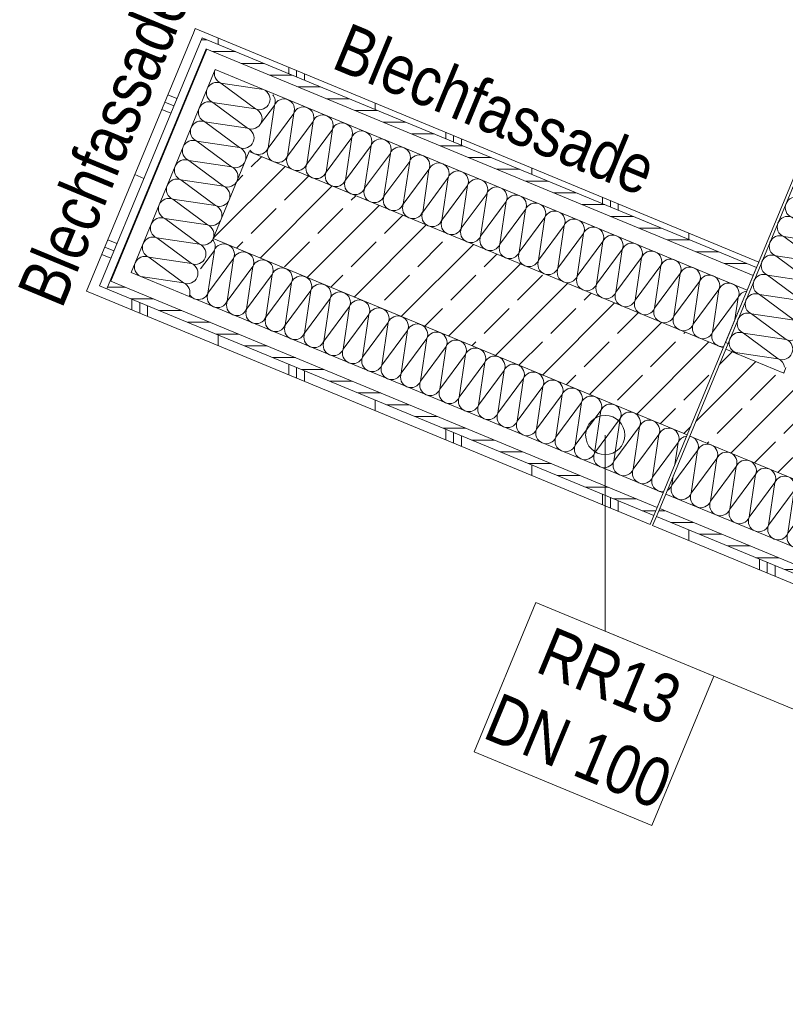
# Model space of a CAD drawing. Header units: metres. Extents: x -80 to 1923, y -189 to 69.
# Tile 42 of 256: x 922.26 to 924.22, y -6.93 to -4.42. Entities that reach past the tile are written whole.
import ezdxf

# ---------------------------------------------------------------- set-up
doc = ezdxf.new("R2010")
doc.units = ezdxf.units.M
doc.header["$MEASUREMENT"] = 0
for name, color, linetype in [('10 Fassade', 7, 'Continuous'), ('70 Entwässerung_Regenwasser', 7, 'Continuous'), ('Neubau_10 Wand außen', 7, 'Continuous')]:
    doc.layers.add(name, color=color, linetype=linetype)
doc.styles.add('ERSTELLTER_STIL_2', font='ARIALN.TTF')
pattern_1 = [(90, (929.79, 0), (-0.4, 0), []), (90, (929.77, 0), (-0.4, 0), []), (90, (929.75, 0), (-0.4, 0), []), (90, (929.97, 1), (-0.2, 0), [])]
pattern_2 = [(0, (929.770002, 0), (0, 0.03), [])]
pattern_3 = [(45, (929.77, 0), (-0.0848528, 0.0848528), []), (45, (929.72758, 0.04243), (-0.0848528, 0.0848528), [0.09, -0.03])]

# ---------------------------------------------------------------- blocks, each defined once
blk = doc.blocks.new('*X254', base_point=(929.77, 0))
at = {"layer": 'Neubau_10 Wand außen', "color": 8, "linetype": 'Continuous', "lineweight": 9}
for p, q in [((923.9269, -5.6052), (923.9923, -5.5169)), ((923.9761, -5.6256), (923.9923, -5.5169)), ((923.9761, -5.6256), (924.0416, -5.5373)), ((924.0254, -5.646), (924.0416, -5.5373)), ((924.0254, -5.646), (924.0909, -5.5577)), ((924.0747, -5.6665), (924.0909, -5.5577)), ((923.9269, -5.6052), (923.9304, -5.5811)), ((924.0747, -5.6665), (924.1401, -5.5781)), ((924.124, -5.6869), (924.1401, -5.5781)), ((924.124, -5.6869), (924.1894, -5.5985)), ((924.1732, -5.7073), (924.1894, -5.5985)), ((924.1732, -5.7073), (924.2387, -5.6189)), ((924.2225, -5.7277), (924.2387, -5.6189)), ((924.2225, -5.7277), (924.288, -5.6393)), ((924.2718, -5.7481), (924.288, -5.6393)), ((924.2718, -5.7481), (924.3372, -5.6598)), ((924.321, -5.7685), (924.3372, -5.6598)), ((924.321, -5.7685), (924.3865, -5.6802)), ((924.3703, -5.7889), (924.3865, -5.6802)), ((924.3703, -5.7889), (924.4358, -5.7006)), ((924.4196, -5.8093), (924.4358, -5.7006)), ((924.4196, -5.8093), (924.4851, -5.721)), ((924.4689, -5.8297), (924.4851, -5.721)), ((924.4689, -5.8297), (924.5343, -5.7414)), ((924.5181, -5.8501), (924.5343, -5.7414)), ((924.5181, -5.8501), (924.5836, -5.7618)), ((924.5674, -5.8706), (924.5836, -5.7618)), ((924.5674, -5.8706), (924.6329, -5.7822)), ((924.6167, -5.891), (924.6329, -5.7822)), ((924.6167, -5.891), (924.6821, -5.8026)), ((924.666, -5.9114), (924.6821, -5.8026)), ((924.666, -5.9114), (924.7314, -5.823)), ((924.7152, -5.9318), (924.7314, -5.823)), ((924.7152, -5.9318), (924.7807, -5.8434)), ((924.7645, -5.9522), (924.7807, -5.8434)), ((924.7645, -5.9522), (924.83, -5.8639)), ((924.8138, -5.9726), (924.83, -5.8639)), ((924.8138, -5.9726), (924.8792, -5.8843)), ((924.8631, -5.993), (924.8792, -5.8843)), ((924.8631, -5.993), (924.9285, -5.9047)), ((924.9123, -6.0134), (924.9285, -5.9047)), ((924.9123, -6.0134), (924.9778, -5.9251)), ((924.9616, -6.0338), (924.9778, -5.9251)), ((924.9616, -6.0338), (925.0207, -5.954))]:
    blk.add_line(p, q, dxfattribs=at)
for centre, start, end in [((923.9677, -5.5067), 67.5, 80.2965), ((923.9677, -5.5067), 337.5, 67.5), ((924.017, -5.5271), 67.5, 157.5), ((924.017, -5.5271), 337.5, 67.5), ((924.0662, -5.5475), 67.5, 157.5), ((924.0662, -5.5475), 337.5, 67.5), ((924.1155, -5.5679), 67.5, 157.5), ((924.1155, -5.5679), 337.5, 67.5), ((924.1648, -5.5883), 67.5, 157.5), ((924.1648, -5.5883), 337.5, 67.5), ((924.214, -5.6087), 67.5, 157.5), ((924.214, -5.6087), 337.5, 67.5), ((923.9022, -5.595), 298.6246, 337.5), ((923.9515, -5.6154), 157.5, 247.5), ((924.2633, -5.6291), 67.5, 157.5), ((924.2633, -5.6291), 337.5, 67.5), ((923.9515, -5.6154), 247.5, 337.5), ((924.0008, -5.6358), 157.5, 247.5), ((924.3126, -5.6495), 67.5, 157.5), ((924.3126, -5.6495), 337.5, 67.5), ((924.3619, -5.67), 67.5, 157.5), ((924.3619, -5.67), 337.5, 67.5), ((924.0008, -5.6358), 247.5, 337.5), ((924.05, -5.6563), 157.5, 247.5), ((924.05, -5.6563), 247.5, 337.5), ((924.0993, -5.6767), 157.5, 247.5), ((924.4111, -5.6904), 67.5, 157.5), ((924.4111, -5.6904), 337.5, 67.5), ((924.0993, -5.6767), 247.5, 337.5), ((924.1486, -5.6971), 157.5, 247.5), ((924.4604, -5.7108), 67.5, 157.5), ((924.4604, -5.7108), 337.5, 67.5), ((924.1486, -5.6971), 247.5, 337.5), ((924.1979, -5.7175), 157.5, 247.5), ((924.5097, -5.7312), 67.5, 157.5), ((924.5097, -5.7312), 337.5, 67.5), ((924.1979, -5.7175), 247.5, 337.5), ((924.2471, -5.7379), 157.5, 247.5), ((924.559, -5.7516), 67.5, 157.5), ((924.559, -5.7516), 337.5, 67.5), ((924.6082, -5.772), 67.5, 157.5), ((924.2471, -5.7379), 247.5, 337.5), ((924.2964, -5.7583), 157.5, 247.5), ((924.2964, -5.7583), 247.5, 337.5), ((924.3457, -5.7787), 157.5, 247.5), ((924.6082, -5.772), 337.5, 67.5), ((924.6575, -5.7924), 67.5, 157.5), ((924.6575, -5.7924), 337.5, 67.5), ((924.3457, -5.7787), 247.5, 337.5), ((924.395, -5.7991), 157.5, 247.5), ((924.7068, -5.8128), 67.5, 157.5), ((924.7068, -5.8128), 337.5, 67.5), ((924.395, -5.7991), 247.5, 337.5), ((924.4442, -5.8195), 157.5, 247.5), ((924.7561, -5.8332), 67.5, 157.5), ((924.7561, -5.8332), 337.5, 67.5), ((924.4442, -5.8195), 247.5, 337.5), ((924.4935, -5.8399), 157.5, 247.5), ((924.8053, -5.8536), 67.5, 157.5), ((924.8053, -5.8536), 337.5, 67.5), ((924.4935, -5.8399), 247.5, 337.5), ((924.5428, -5.8604), 157.5, 247.5), ((924.5428, -5.8604), 247.5, 337.5), ((924.5921, -5.8808), 157.5, 247.5), ((924.8546, -5.8741), 67.5, 157.5), ((924.8546, -5.8741), 337.5, 67.5), ((924.9039, -5.8945), 67.5, 157.5), ((924.9039, -5.8945), 337.5, 67.5), ((924.5921, -5.8808), 247.5, 337.5), ((924.6413, -5.9012), 157.5, 247.5), ((924.9531, -5.9149), 67.5, 157.5), ((924.9531, -5.9149), 337.5, 67.5), ((924.6413, -5.9012), 247.5, 337.5), ((924.6906, -5.9216), 157.5, 247.5), ((925.0024, -5.9353), 67.5, 157.5), ((925.0024, -5.9353), 2.8766, 67.5), ((924.6906, -5.9216), 247.5, 337.5), ((924.7399, -5.942), 157.5, 247.5), ((924.7399, -5.942), 247.5, 337.5), ((924.7891, -5.9624), 157.5, 247.5), ((924.7891, -5.9624), 247.5, 337.5), ((924.8384, -5.9828), 157.5, 247.5), ((924.8384, -5.9828), 247.5, 337.5), ((924.8877, -6.0032), 157.5, 247.5), ((924.8877, -6.0032), 247.5, 337.5), ((924.937, -6.0236), 157.5, 247.5), ((924.937, -6.0236), 247.5, 337.5), ((924.9862, -6.044), 157.5, 241.9629)]:
    blk.add_arc(centre, 0.0267, start, end, dxfattribs=at)
blk = doc.blocks.new('*X264', base_point=(929.77, 0))
at = {"layer": 'Neubau_10 Wand außen', "color": 8, "linetype": 'Continuous', "lineweight": 9}
for p, q in [((922.7255, -5.0538), (922.7605, -5.0066)), ((922.7443, -5.1154), (922.7605, -5.0066)), ((922.7443, -5.1154), (922.8097, -5.0271)), ((922.7936, -5.1358), (922.8097, -5.0271)), ((922.7936, -5.1358), (922.859, -5.0475)), ((922.8428, -5.1562), (922.859, -5.0475)), ((922.8428, -5.1562), (922.9083, -5.0679)), ((922.8921, -5.1766), (922.9083, -5.0679)), ((922.8921, -5.1766), (922.9576, -5.0883)), ((922.9414, -5.197), (922.9576, -5.0883)), ((922.9414, -5.197), (923.0068, -5.1087)), ((922.9907, -5.2174), (923.0068, -5.1087)), ((922.9907, -5.2174), (923.0561, -5.1291)), ((923.0399, -5.2379), (923.0561, -5.1291)), ((923.0399, -5.2379), (923.1054, -5.1495)), ((923.0892, -5.2583), (923.1054, -5.1495)), ((923.0892, -5.2583), (923.1547, -5.1699)), ((923.1385, -5.2787), (923.1547, -5.1699)), ((923.1385, -5.2787), (923.2039, -5.1903)), ((923.1878, -5.2991), (923.2039, -5.1903)), ((923.1878, -5.2991), (923.2532, -5.2107)), ((923.237, -5.3195), (923.2532, -5.2107)), ((923.237, -5.3195), (923.3025, -5.2311)), ((923.2863, -5.3399), (923.3025, -5.2311)), ((923.2863, -5.3399), (923.3518, -5.2516)), ((923.3356, -5.3603), (923.3518, -5.2516)), ((923.3356, -5.3603), (923.401, -5.272)), ((923.3848, -5.3807), (923.401, -5.272)), ((923.3848, -5.3807), (923.4503, -5.2924)), ((923.4341, -5.4011), (923.4503, -5.2924)), ((923.4341, -5.4011), (923.4996, -5.3128)), ((923.4834, -5.4215), (923.4996, -5.3128)), ((923.4834, -5.4215), (923.5489, -5.3332)), ((923.5327, -5.4419), (923.5489, -5.3332)), ((923.5327, -5.4419), (923.5981, -5.3536)), ((923.5819, -5.4624), (923.5981, -5.3536)), ((923.5819, -5.4624), (923.6474, -5.374)), ((923.6312, -5.4828), (923.6474, -5.374)), ((923.6312, -5.4828), (923.6967, -5.3944)), ((923.6805, -5.5032), (923.6967, -5.3944)), ((923.6805, -5.5032), (923.7459, -5.4148)), ((923.7298, -5.5236), (923.7459, -5.4148)), ((923.7298, -5.5236), (923.7952, -5.4352)), ((923.779, -5.544), (923.7952, -5.4352)), ((923.779, -5.544), (923.8445, -5.4557)), ((923.8283, -5.5644), (923.8445, -5.4557)), ((923.8283, -5.5644), (923.8938, -5.4761)), ((923.8776, -5.5848), (923.8938, -5.4761)), ((923.8776, -5.5848), (923.943, -5.4965)), ((923.9347, -5.5526), (923.943, -5.4965))]:
    blk.add_line(p, q, dxfattribs=at)
for centre, start, end in [((922.7358, -4.9964), 337.5, 39.7244), ((922.7851, -5.0168), 67.5, 157.5), ((922.7851, -5.0168), 337.5, 67.5), ((922.8344, -5.0373), 67.5, 157.5), ((922.8344, -5.0373), 337.5, 67.5), ((922.8837, -5.0577), 67.5, 157.5), ((922.8837, -5.0577), 337.5, 67.5), ((922.9329, -5.0781), 67.5, 157.5), ((922.9329, -5.0781), 337.5, 67.5), ((922.9822, -5.0985), 67.5, 157.5), ((922.9822, -5.0985), 337.5, 67.5), ((923.0315, -5.1189), 67.5, 157.5), ((922.7197, -5.1052), 247.5, 337.5), ((922.7689, -5.1256), 157.5, 247.5), ((923.0315, -5.1189), 337.5, 67.5), ((923.0808, -5.1393), 67.5, 157.5), ((923.0808, -5.1393), 337.5, 67.5), ((922.7197, -5.1052), 215.2246, 247.5), ((922.7689, -5.1256), 247.5, 337.5), ((922.8182, -5.146), 157.5, 247.5), ((923.13, -5.1597), 67.5, 157.5), ((923.13, -5.1597), 337.5, 67.5), ((922.8182, -5.146), 247.5, 337.5), ((922.8675, -5.1664), 157.5, 247.5), ((923.1793, -5.1801), 67.5, 157.5), ((923.1793, -5.1801), 337.5, 67.5), ((922.8675, -5.1664), 247.5, 337.5), ((922.9167, -5.1868), 157.5, 247.5), ((923.2286, -5.2005), 67.5, 157.5), ((923.2286, -5.2005), 337.5, 67.5), ((922.9167, -5.1868), 247.5, 337.5), ((922.966, -5.2072), 157.5, 247.5), ((922.966, -5.2072), 247.5, 337.5), ((923.0153, -5.2276), 157.5, 247.5), ((923.2778, -5.2209), 67.5, 157.5), ((923.2778, -5.2209), 337.5, 67.5), ((923.3271, -5.2414), 67.5, 157.5), ((923.3271, -5.2414), 337.5, 67.5), ((923.0153, -5.2276), 247.5, 337.5), ((923.0646, -5.2481), 157.5, 247.5), ((923.3764, -5.2618), 67.5, 157.5), ((923.3764, -5.2618), 337.5, 67.5), ((923.0646, -5.2481), 247.5, 337.5), ((923.1138, -5.2685), 157.5, 247.5), ((923.4257, -5.2822), 67.5, 157.5), ((923.4257, -5.2822), 337.5, 67.5), ((923.1138, -5.2685), 247.5, 337.5), ((923.1631, -5.2889), 157.5, 247.5), ((923.4749, -5.3026), 67.5, 157.5), ((923.4749, -5.3026), 337.5, 67.5), ((923.1631, -5.2889), 247.5, 337.5), ((923.2124, -5.3093), 157.5, 247.5), ((923.2124, -5.3093), 247.5, 337.5), ((923.2617, -5.3297), 157.5, 247.5), ((923.5242, -5.323), 67.5, 157.5), ((923.5242, -5.323), 337.5, 67.5), ((923.5735, -5.3434), 67.5, 157.5), ((923.5735, -5.3434), 337.5, 67.5), ((923.2617, -5.3297), 247.5, 337.5), ((923.3109, -5.3501), 157.5, 247.5), ((923.6228, -5.3638), 67.5, 157.5), ((923.6228, -5.3638), 337.5, 67.5), ((923.3109, -5.3501), 247.5, 337.5), ((923.3602, -5.3705), 157.5, 247.5), ((923.672, -5.3842), 67.5, 157.5), ((923.672, -5.3842), 337.5, 67.5), ((923.3602, -5.3705), 247.5, 337.5), ((923.4095, -5.3909), 157.5, 247.5), ((923.7213, -5.4046), 67.5, 157.5), ((923.7213, -5.4046), 337.5, 67.5), ((923.4095, -5.3909), 247.5, 337.5), ((923.4588, -5.4113), 157.5, 247.5), ((923.7706, -5.425), 67.5, 157.5), ((923.7706, -5.425), 337.5, 67.5), ((923.8199, -5.4455), 67.5, 157.5), ((923.4588, -5.4113), 247.5, 337.5), ((923.508, -5.4317), 157.5, 247.5), ((923.508, -5.4317), 247.5, 337.5), ((923.5573, -5.4522), 157.5, 247.5), ((923.8199, -5.4455), 337.5, 67.5), ((923.8691, -5.4659), 67.5, 157.5), ((923.8691, -5.4659), 337.5, 67.5), ((923.5573, -5.4522), 247.5, 337.5), ((923.6066, -5.4726), 157.5, 247.5), ((923.9184, -5.4863), 67.5, 157.5), ((923.9184, -5.4863), 337.5, 67.5), ((923.6066, -5.4726), 247.5, 337.5), ((923.6559, -5.493), 157.5, 247.5), ((923.9677, -5.5067), 96.4463, 157.5), ((923.6559, -5.493), 247.5, 337.5), ((923.7051, -5.5134), 157.5, 247.5), ((923.7051, -5.5134), 247.5, 337.5), ((923.7544, -5.5338), 157.5, 247.5), ((923.7544, -5.5338), 247.5, 337.5), ((923.8037, -5.5542), 157.5, 247.5), ((923.8037, -5.5542), 247.5, 337.5), ((923.8529, -5.5746), 157.5, 247.5), ((923.8529, -5.5746), 247.5, 337.5), ((923.9022, -5.595), 157.5, 247.5), ((923.9022, -5.595), 247.5, 278.565)]:
    blk.add_arc(centre, 0.0267, start, end, dxfattribs=at)
blk = doc.blocks.new('*X265', base_point=(929.77, 0))
at = {"layer": 'Neubau_10 Wand außen', "color": 8, "linetype": 'Continuous', "lineweight": 9}
for p, q in [((922.8786, -4.6843), (922.9135, -4.6371)), ((922.8974, -4.7458), (922.9135, -4.6371)), ((922.8974, -4.7458), (922.9628, -4.6575)), ((922.9466, -4.7663), (922.9628, -4.6575)), ((922.9466, -4.7663), (923.0121, -4.6779)), ((922.9959, -4.7867), (923.0121, -4.6779)), ((922.9959, -4.7867), (923.0614, -4.6983)), ((923.0452, -4.8071), (923.0614, -4.6983)), ((923.0452, -4.8071), (923.1106, -4.7187)), ((923.0945, -4.8275), (923.1106, -4.7187)), ((923.0945, -4.8275), (923.1599, -4.7391)), ((923.1437, -4.8479), (923.1599, -4.7391)), ((923.1437, -4.8479), (923.2092, -4.7595)), ((923.193, -4.8683), (923.2092, -4.7595)), ((923.193, -4.8683), (923.2585, -4.78)), ((923.2423, -4.8887), (923.2585, -4.78)), ((923.2423, -4.8887), (923.3077, -4.8004)), ((923.2916, -4.9091), (923.3077, -4.8004)), ((923.2916, -4.9091), (923.357, -4.8208)), ((923.3408, -4.9295), (923.357, -4.8208)), ((923.3408, -4.9295), (923.4063, -4.8412)), ((923.3901, -4.9499), (923.4063, -4.8412)), ((923.3901, -4.9499), (923.4556, -4.8616)), ((923.4394, -4.9703), (923.4556, -4.8616)), ((923.4394, -4.9703), (923.5048, -4.882)), ((923.4886, -4.9908), (923.5048, -4.882)), ((923.4886, -4.9908), (923.5541, -4.9024)), ((923.5379, -5.0112), (923.5541, -4.9024)), ((923.5379, -5.0112), (923.6034, -4.9228)), ((923.5872, -5.0316), (923.6034, -4.9228)), ((923.5872, -5.0316), (923.6527, -4.9432)), ((923.6365, -5.052), (923.6527, -4.9432)), ((923.6365, -5.052), (923.7019, -4.9636)), ((923.6857, -5.0724), (923.7019, -4.9636)), ((923.6857, -5.0724), (923.7512, -4.9841)), ((923.735, -5.0928), (923.7512, -4.9841)), ((923.735, -5.0928), (923.8005, -5.0045)), ((923.7843, -5.1132), (923.8005, -5.0045)), ((923.7843, -5.1132), (923.8497, -5.0249)), ((923.8336, -5.1336), (923.8497, -5.0249)), ((923.8336, -5.1336), (923.899, -5.0453)), ((923.8828, -5.154), (923.899, -5.0453)), ((923.8828, -5.154), (923.9483, -5.0657)), ((923.9321, -5.1744), (923.9483, -5.0657)), ((923.9321, -5.1744), (923.9976, -5.0861)), ((923.9814, -5.1949), (923.9976, -5.0861)), ((923.9814, -5.1949), (924.0468, -5.1065)), ((924.0307, -5.2153), (924.0468, -5.1065)), ((924.0307, -5.2153), (924.0961, -5.1269)), ((924.0878, -5.183), (924.0961, -5.1269))]:
    blk.add_line(p, q, dxfattribs=at)
for centre, start, end in [((922.8889, -4.6269), 337.5, 39.7243), ((922.9382, -4.6473), 67.5, 157.5), ((922.9382, -4.6473), 337.5, 67.5), ((922.9875, -4.6677), 67.5, 157.5), ((922.9875, -4.6677), 337.5, 67.5), ((923.0367, -4.6881), 67.5, 157.5), ((923.0367, -4.6881), 337.5, 67.5), ((923.086, -4.7085), 67.5, 157.5), ((923.086, -4.7085), 337.5, 67.5), ((923.1353, -4.7289), 67.5, 157.5), ((923.1353, -4.7289), 337.5, 67.5), ((923.1846, -4.7493), 67.5, 157.5), ((923.1846, -4.7493), 337.5, 67.5), ((922.8727, -4.7356), 215.2246, 247.5), ((922.8727, -4.7356), 247.5, 337.5), ((922.922, -4.756), 157.5, 247.5), ((922.922, -4.756), 247.5, 337.5), ((922.9713, -4.7765), 157.5, 247.5), ((923.2338, -4.7698), 67.5, 157.5), ((923.2338, -4.7698), 337.5, 67.5), ((923.2831, -4.7902), 67.5, 157.5), ((923.2831, -4.7902), 337.5, 67.5), ((922.9713, -4.7765), 247.5, 337.5), ((923.0205, -4.7969), 157.5, 247.5), ((923.3324, -4.8106), 67.5, 157.5), ((923.3324, -4.8106), 337.5, 67.5), ((923.0205, -4.7969), 247.5, 337.5), ((923.0698, -4.8173), 157.5, 247.5), ((923.3816, -4.831), 67.5, 157.5), ((923.3816, -4.831), 337.5, 67.5), ((923.0698, -4.8173), 247.5, 337.5), ((923.1191, -4.8377), 157.5, 247.5), ((923.4309, -4.8514), 67.5, 157.5), ((923.4309, -4.8514), 337.5, 67.5), ((923.1191, -4.8377), 247.5, 337.5), ((923.1684, -4.8581), 157.5, 247.5), ((923.4802, -4.8718), 67.5, 157.5), ((923.4802, -4.8718), 337.5, 67.5), ((923.5295, -4.8922), 67.5, 157.5), ((923.5295, -4.8922), 337.5, 67.5), ((923.1684, -4.8581), 247.5, 337.5), ((923.2176, -4.8785), 157.5, 247.5), ((923.2176, -4.8785), 247.5, 337.5), ((923.2669, -4.8989), 157.5, 247.5), ((923.5787, -4.9126), 67.5, 157.5), ((923.5787, -4.9126), 337.5, 67.5), ((923.2669, -4.8989), 247.5, 337.5), ((923.3162, -4.9193), 157.5, 247.5), ((923.628, -4.933), 67.5, 157.5), ((923.628, -4.933), 337.5, 67.5), ((923.3162, -4.9193), 247.5, 337.5), ((923.3655, -4.9397), 157.5, 247.5), ((923.6773, -4.9534), 67.5, 157.5), ((923.6773, -4.9534), 337.5, 67.5), ((923.3655, -4.9397), 247.5, 337.5), ((923.4147, -4.9601), 157.5, 247.5), ((923.7266, -4.9739), 67.5, 157.5), ((923.7266, -4.9739), 337.5, 67.5), ((923.7758, -4.9943), 67.5, 157.5), ((923.4147, -4.9601), 247.5, 337.5), ((923.464, -4.9806), 157.5, 247.5), ((923.464, -4.9806), 247.5, 337.5), ((923.5133, -5.001), 157.5, 247.5), ((923.7758, -4.9943), 337.5, 67.5), ((923.8251, -5.0147), 67.5, 157.5), ((923.8251, -5.0147), 337.5, 67.5), ((923.5133, -5.001), 247.5, 337.5), ((923.5626, -5.0214), 157.5, 247.5), ((923.8744, -5.0351), 67.5, 157.5), ((923.8744, -5.0351), 337.5, 67.5), ((923.5626, -5.0214), 247.5, 337.5), ((923.6118, -5.0418), 157.5, 247.5), ((923.9237, -5.0555), 67.5, 157.5), ((923.9237, -5.0555), 337.5, 67.5), ((923.6118, -5.0418), 247.5, 337.5), ((923.6611, -5.0622), 157.5, 247.5), ((923.9729, -5.0759), 67.5, 157.5), ((923.9729, -5.0759), 337.5, 67.5), ((923.6611, -5.0622), 247.5, 337.5), ((923.7104, -5.0826), 157.5, 247.5), ((923.7104, -5.0826), 247.5, 337.5), ((923.7597, -5.103), 157.5, 247.5), ((924.0222, -5.0963), 67.5, 157.5), ((924.0222, -5.0963), 337.5, 67.5), ((924.0715, -5.1167), 67.5, 157.5), ((924.0715, -5.1167), 337.5, 67.5), ((923.7597, -5.103), 247.5, 337.5), ((923.8089, -5.1234), 157.5, 247.5), ((924.1208, -5.1371), 96.4463, 157.5), ((923.8089, -5.1234), 247.5, 337.5), ((923.8582, -5.1438), 157.5, 247.5), ((923.8582, -5.1438), 247.5, 337.5), ((923.9075, -5.1642), 157.5, 247.5), ((923.9075, -5.1642), 247.5, 337.5), ((923.9567, -5.1847), 157.5, 247.5), ((923.9567, -5.1847), 247.5, 337.5), ((924.006, -5.2051), 157.5, 247.5), ((924.006, -5.2051), 247.5, 337.5), ((924.0553, -5.2255), 157.5, 247.5), ((924.0553, -5.2255), 247.5, 278.565)]:
    blk.add_arc(centre, 0.0267, start, end, dxfattribs=at)
blk = doc.blocks.new('*X267')
at = {"layer": 'Neubau_10 Wand außen', "color": 8, "linetype": 'Continuous', "lineweight": 9}
for p, q in [((0.087, -0.1137), (0.1137, -0.2203)), ((0.1403, -0.1137), (0.1137, -0.2203)), ((0.1403, -0.1137), (0.167, -0.2203)), ((0.1937, -0.1137), (0.167, -0.2203)), ((0.1937, -0.1137), (0.2203, -0.2203)), ((0.247, -0.1137), (0.2203, -0.2203)), ((0.247, -0.1137), (0.2737, -0.2203)), ((0.3003, -0.1137), (0.2737, -0.2203)), ((0.3003, -0.1137), (0.327, -0.2203)), ((0.3537, -0.1137), (0.327, -0.2203)), ((0.3537, -0.1137), (0.3803, -0.2203)), ((0.407, -0.1137), (0.3803, -0.2203)), ((0.407, -0.1137), (0.4337, -0.2203)), ((0.4603, -0.1137), (0.4337, -0.2203)), ((0.4603, -0.1137), (0.487, -0.2203)), ((0.5137, -0.1137), (0.487, -0.2203)), ((0.5137, -0.1137), (0.5403, -0.2203)), ((0.567, -0.1137), (0.5403, -0.2203)), ((0.567, -0.1137), (0.5937, -0.2203)), ((0.6203, -0.1137), (0.5937, -0.2203)), ((0.6203, -0.1137), (0.647, -0.2203))]:
    blk.add_line(p, q, dxfattribs=at)
for centre, start, end in [((0.1137, -0.1137), 90, 180), ((0.1137, -0.1137), 0, 90), ((0.167, -0.1137), 90, 180), ((0.167, -0.1137), 0, 90), ((0.2203, -0.1137), 90, 180), ((0.2203, -0.1137), 0, 90), ((0.2737, -0.1137), 90, 180), ((0.2737, -0.1137), 0, 90), ((0.327, -0.1137), 90, 180), ((0.327, -0.1137), 0, 90), ((0.3803, -0.1137), 90, 180), ((0.3803, -0.1137), 0, 90), ((0.4337, -0.1137), 90, 180), ((0.4337, -0.1137), 0, 90), ((0.487, -0.1137), 90, 180), ((0.487, -0.1137), 0, 90), ((0.5403, -0.1137), 90, 180), ((0.5403, -0.1137), 0, 90), ((0.5937, -0.1137), 90, 180), ((0.5937, -0.1137), 0, 90), ((0.647, -0.1137), 90, 180), ((0.087, -0.2203), 270, 0), ((0.1403, -0.2203), 180, 270), ((0.1403, -0.2203), 270, 0), ((0.1937, -0.2203), 180, 270), ((0.1937, -0.2203), 270, 0), ((0.247, -0.2203), 180, 270), ((0.247, -0.2203), 270, 0), ((0.3003, -0.2203), 180, 270), ((0.3003, -0.2203), 270, 0), ((0.3537, -0.2203), 180, 270), ((0.3537, -0.2203), 270, 0), ((0.407, -0.2203), 180, 270), ((0.407, -0.2203), 270, 0), ((0.4603, -0.2203), 180, 270), ((0.4603, -0.2203), 270, 0), ((0.5137, -0.2203), 180, 270), ((0.5137, -0.2203), 270, 0), ((0.567, -0.2203), 180, 270), ((0.567, -0.2203), 270, 0), ((0.6203, -0.2203), 180, 270), ((0.6203, -0.2203), 270, 0)]:
    blk.add_arc(centre, 0.0267, start, end, dxfattribs=at)
blk = doc.blocks.new('Wandabschluss 02 27_3')
at = {"layer": 'Neubau_10 Wand außen', "linetype": 'Continuous', "lineweight": 0, "true_color": 0x000000}
h = blk.add_hatch(dxfattribs=at)
h.set_pattern_fill('Metall_Zinkblech_0001', color=18, style=0, pattern_type=2)
h.set_pattern_definition([(90, (0.02, 0), (-0.4, 0), []), (90, (0, 0), (-0.4, 0), []), (90, (-0.02, 0), (-0.4, 0), []), (90, (0.2, 1), (-0.2, 0), [])])
h.paths.add_polyline_path([(0, -0.025), (0.709, -0.025), (0.709, 0), (0, 0)])
h = blk.add_hatch(dxfattribs=at)
h.set_pattern_fill('Holzwerkstoff_Sperrholz__D2', color=18, style=0, pattern_type=2)
h.set_pattern_definition([(0, (0, 0), (0, 0.03), [])])
h.paths.add_polyline_path([(0.025, -0.047), (0.687, -0.047), (0.687, -0.025), (0.025, -0.025)])
at = {"layer": 'Neubau_10 Wand außen', "color": 7, "linetype": 'Continuous', "lineweight": 13}
for p, q in [((0.709, 0), (0, 0)), ((0, 0), (0, -0.025)), ((0.687, -0.025), (0.025, -0.025)), ((0.025, -0.025), (0.025, -0.047)), ((0.687, -0.025), (0.709, -0.025)), ((0.647, -0.047), (0.047, -0.047)), ((0.047, -0.047), (0.047, -0.087)), ((0.647, -0.047), (0.687, -0.047)), ((0.647, -0.087), (0.087, -0.087)), ((0.087, -0.087), (0.087, -0.247)), ((0.647, -0.087), (0.647, -0.247)), ((0.247, -0.247), (0.487, -0.247))]:
    blk.add_line(p, q, dxfattribs=at)
blk.add_blockref('*X267', (0, 0), dxfattribs=at)
blk = doc.blocks.new('*X299', base_point=(929.77, 0))
at = {"layer": 'Neubau_10 Wand außen', "color": 8, "linetype": 'Continuous', "lineweight": 9}
for q in [(924.0937, -5.2702), (924.1453, -5.2754)]:
    blk.add_line((924.0894, -5.2671), q, dxfattribs=at)
for centre, start, end in [((924.0996, -5.2424), 186.5863, 247.5), ((924.0792, -5.2917), 67.5, 85.4411), ((924.1879, -5.3079), 8.4222, 67.5), ((924.1879, -5.3079), 334.7128, 337.5)]:
    blk.add_arc(centre, 0.0267, start, end, dxfattribs=at)
blk = doc.blocks.new('*X301', base_point=(929.77, 0))
at = {"layer": 'Neubau_10 Wand außen', "color": 8, "linetype": 'Continuous', "lineweight": 9}
for p, q in [((925.0895, -2.8527), (925.1318, -2.8589)), ((925.0895, -2.8527), (925.1778, -2.9181)), ((925.0691, -2.9019), (925.1574, -2.9674)), ((925.0691, -2.9019), (925.1778, -2.9181)), ((925.0487, -2.9512), (925.1574, -2.9674)), ((925.0487, -2.9512), (925.137, -3.0167)), ((925.0283, -3.0005), (925.137, -3.0167)), ((925.0283, -3.0005), (925.1166, -3.0659)), ((925.0078, -3.0497), (925.0962, -3.1152)), ((925.0078, -3.0497), (925.1166, -3.0659)), ((924.9874, -3.099), (925.0962, -3.1152)), ((924.9874, -3.099), (925.0758, -3.1645)), ((924.967, -3.1483), (925.0758, -3.1645)), ((924.967, -3.1483), (925.0554, -3.2138)), ((924.9466, -3.1976), (925.035, -3.263)), ((924.9466, -3.1976), (925.0554, -3.2138)), ((924.9262, -3.2468), (925.035, -3.263)), ((924.9262, -3.2468), (925.0145, -3.3123)), ((924.9058, -3.2961), (925.0145, -3.3123)), ((924.9058, -3.2961), (924.9941, -3.3616)), ((924.8854, -3.3454), (924.9737, -3.4108)), ((924.8854, -3.3454), (924.9941, -3.3616)), ((924.865, -3.3947), (924.9737, -3.4108)), ((924.865, -3.3947), (924.9533, -3.4601)), ((924.8446, -3.4439), (924.9533, -3.4601)), ((924.8446, -3.4439), (924.9329, -3.5094)), ((924.8242, -3.4932), (924.9125, -3.5587)), ((924.8242, -3.4932), (924.9329, -3.5094)), ((924.8037, -3.5425), (924.9125, -3.5587)), ((924.8037, -3.5425), (924.8921, -3.6079)), ((924.7833, -3.5918), (924.8921, -3.6079)), ((924.7833, -3.5918), (924.8717, -3.6572)), ((924.7629, -3.641), (924.8513, -3.7065)), ((924.7629, -3.641), (924.8717, -3.6572)), ((924.7425, -3.6903), (924.8513, -3.7065)), ((924.7425, -3.6903), (924.8309, -3.7558)), ((924.7221, -3.7396), (924.8309, -3.7558)), ((924.7221, -3.7396), (924.8104, -3.805)), ((924.7017, -3.7889), (924.79, -3.8543)), ((924.7017, -3.7889), (924.8104, -3.805)), ((924.6813, -3.8381), (924.79, -3.8543)), ((924.6813, -3.8381), (924.7696, -3.9036)), ((924.6609, -3.8874), (924.7696, -3.9036)), ((924.6609, -3.8874), (924.7492, -3.9529)), ((924.6405, -3.9367), (924.7288, -4.0021)), ((924.6405, -3.9367), (924.7492, -3.9529)), ((924.6201, -3.9859), (924.7288, -4.0021)), ((924.6201, -3.9859), (924.7084, -4.0514)), ((924.5996, -4.0352), (924.7084, -4.0514)), ((924.5996, -4.0352), (924.688, -4.1007)), ((924.5792, -4.0845), (924.6676, -4.15)), ((924.5792, -4.0845), (924.688, -4.1007)), ((924.5588, -4.1338), (924.6676, -4.15)), ((924.5588, -4.1338), (924.6472, -4.1992)), ((924.5384, -4.183), (924.6472, -4.1992)), ((924.5384, -4.183), (924.6268, -4.2485)), ((924.518, -4.2323), (924.6064, -4.2978)), ((924.518, -4.2323), (924.6268, -4.2485)), ((924.4976, -4.2816), (924.6064, -4.2978)), ((924.4976, -4.2816), (924.5859, -4.347)), ((924.4772, -4.3309), (924.5859, -4.347)), ((924.4772, -4.3309), (924.5655, -4.3963)), ((924.4568, -4.3801), (924.5451, -4.4456)), ((924.4568, -4.3801), (924.5655, -4.3963)), ((924.4364, -4.4294), (924.5451, -4.4456)), ((924.4364, -4.4294), (924.5247, -4.4949)), ((924.416, -4.4787), (924.5247, -4.4949)), ((924.416, -4.4787), (924.5043, -4.5441)), ((924.3955, -4.528), (924.4839, -4.5934)), ((924.3955, -4.528), (924.5043, -4.5441)), ((924.3751, -4.5772), (924.4839, -4.5934)), ((924.3751, -4.5772), (924.4635, -4.6427)), ((924.3547, -4.6265), (924.4635, -4.6427)), ((924.3547, -4.6265), (924.4431, -4.692)), ((924.3343, -4.6758), (924.4227, -4.7412)), ((924.3343, -4.6758), (924.4431, -4.692)), ((924.3139, -4.7251), (924.4227, -4.7412)), ((924.3139, -4.7251), (924.4023, -4.7905)), ((924.2935, -4.7743), (924.4023, -4.7905)), ((924.2935, -4.7743), (924.3818, -4.8398)), ((924.2731, -4.8236), (924.3614, -4.8891)), ((924.2731, -4.8236), (924.3818, -4.8398)), ((924.2527, -4.8729), (924.3614, -4.8891)), ((924.2527, -4.8729), (924.341, -4.9383)), ((924.2323, -4.9221), (924.341, -4.9383)), ((924.2323, -4.9221), (924.3206, -4.9876)), ((924.2119, -4.9714), (924.3002, -5.0369)), ((924.2119, -4.9714), (924.3206, -4.9876)), ((924.1915, -5.0207), (924.3002, -5.0369)), ((924.1915, -5.0207), (924.2798, -5.0861)), ((924.171, -5.07), (924.2798, -5.0861)), ((924.171, -5.07), (924.2594, -5.1354)), ((924.1506, -5.1192), (924.239, -5.1847)), ((924.1506, -5.1192), (924.2594, -5.1354)), ((924.1302, -5.1685), (924.239, -5.1847)), ((924.1302, -5.1685), (924.2186, -5.234)), ((924.1098, -5.2178), (924.2186, -5.234)), ((924.1098, -5.2178), (924.1982, -5.2832)), ((924.1453, -5.2754), (924.1982, -5.2832))]:
    blk.add_line(p, q, dxfattribs=at)
for centre, start, end in [((925.0997, -2.828), 195.171, 247.5), ((925.0793, -2.8773), 67.5, 157.5), ((925.0793, -2.8773), 157.5, 247.5), ((925.0589, -2.9266), 67.5, 157.5), ((925.188, -2.8935), 247.5, 337.5), ((925.188, -2.8935), 337.5, 0.3844), ((925.0589, -2.9266), 157.5, 247.5), ((925.1676, -2.9427), 337.5, 67.5), ((925.0385, -2.9758), 67.5, 157.5), ((925.1676, -2.9427), 247.5, 337.5), ((925.0385, -2.9758), 157.5, 247.5), ((925.1472, -2.992), 337.5, 67.5), ((925.018, -3.0251), 67.5, 157.5), ((925.1472, -2.992), 247.5, 337.5), ((925.018, -3.0251), 157.5, 247.5), ((925.1268, -3.0413), 337.5, 67.5), ((924.9976, -3.0744), 67.5, 157.5), ((925.1268, -3.0413), 247.5, 337.5), ((924.9976, -3.0744), 157.5, 247.5), ((925.1064, -3.0906), 337.5, 67.5), ((924.9772, -3.1237), 67.5, 157.5), ((925.1064, -3.0906), 247.5, 337.5), ((924.9772, -3.1237), 157.5, 247.5), ((925.086, -3.1398), 337.5, 67.5), ((924.9568, -3.1729), 67.5, 157.5), ((925.086, -3.1398), 247.5, 337.5), ((924.9568, -3.1729), 157.5, 247.5), ((925.0656, -3.1891), 337.5, 67.5), ((924.9364, -3.2222), 67.5, 157.5), ((925.0656, -3.1891), 247.5, 337.5), ((924.9364, -3.2222), 157.5, 247.5), ((925.0452, -3.2384), 337.5, 67.5), ((924.916, -3.2715), 157.5, 247.5), ((924.916, -3.2715), 67.5, 157.5), ((925.0452, -3.2384), 247.5, 337.5), ((925.0248, -3.2877), 337.5, 67.5), ((924.8956, -3.3208), 157.5, 247.5), ((924.8956, -3.3208), 67.5, 157.5), ((925.0248, -3.2877), 247.5, 337.5), ((925.0043, -3.3369), 337.5, 67.5), ((924.8752, -3.37), 157.5, 247.5), ((924.8752, -3.37), 67.5, 157.5), ((925.0043, -3.3369), 247.5, 337.5), ((924.9839, -3.3862), 337.5, 67.5), ((924.8548, -3.4193), 157.5, 247.5), ((924.8548, -3.4193), 67.5, 157.5), ((924.9839, -3.3862), 247.5, 337.5), ((924.9635, -3.4355), 337.5, 67.5), ((924.8344, -3.4686), 157.5, 247.5), ((924.8344, -3.4686), 67.5, 157.5), ((924.9635, -3.4355), 247.5, 337.5), ((924.9431, -3.4848), 337.5, 67.5), ((924.814, -3.5178), 157.5, 247.5), ((924.814, -3.5178), 67.5, 157.5), ((924.9431, -3.4848), 247.5, 337.5), ((924.9227, -3.534), 337.5, 67.5), ((924.7935, -3.5671), 157.5, 247.5), ((924.7935, -3.5671), 67.5, 157.5), ((924.9227, -3.534), 247.5, 337.5), ((924.9023, -3.5833), 337.5, 67.5), ((924.7731, -3.6164), 157.5, 247.5), ((924.7731, -3.6164), 67.5, 157.5), ((924.9023, -3.5833), 247.5, 337.5), ((924.8819, -3.6326), 337.5, 67.5), ((924.7527, -3.6657), 157.5, 247.5), ((924.7527, -3.6657), 67.5, 157.5), ((924.8819, -3.6326), 247.5, 337.5), ((924.8615, -3.6819), 337.5, 67.5), ((924.7323, -3.7149), 67.5, 157.5), ((924.7323, -3.7149), 157.5, 247.5), ((924.8615, -3.6819), 247.5, 337.5), ((924.8411, -3.7311), 337.5, 67.5), ((924.7119, -3.7642), 67.5, 157.5), ((924.7119, -3.7642), 157.5, 247.5), ((924.8411, -3.7311), 247.5, 337.5), ((924.8207, -3.7804), 337.5, 67.5), ((924.6915, -3.8135), 67.5, 157.5), ((924.6915, -3.8135), 157.5, 247.5), ((924.8207, -3.7804), 247.5, 337.5), ((924.8002, -3.8297), 337.5, 67.5), ((924.6711, -3.8628), 67.5, 157.5), ((924.6711, -3.8628), 157.5, 247.5), ((924.8002, -3.8297), 247.5, 337.5), ((924.7798, -3.8789), 337.5, 67.5), ((924.6507, -3.912), 67.5, 157.5), ((924.7798, -3.8789), 247.5, 337.5), ((924.6507, -3.912), 157.5, 247.5), ((924.7594, -3.9282), 337.5, 67.5), ((924.6303, -3.9613), 67.5, 157.5), ((924.7594, -3.9282), 247.5, 337.5), ((924.6303, -3.9613), 157.5, 247.5), ((924.739, -3.9775), 337.5, 67.5), ((924.6099, -4.0106), 67.5, 157.5), ((924.739, -3.9775), 247.5, 337.5), ((924.6099, -4.0106), 157.5, 247.5), ((924.7186, -4.0268), 337.5, 67.5), ((924.5894, -4.0599), 67.5, 157.5), ((924.7186, -4.0268), 247.5, 337.5), ((924.5894, -4.0599), 157.5, 247.5), ((924.6982, -4.076), 337.5, 67.5), ((924.569, -4.1091), 67.5, 157.5), ((924.6982, -4.076), 247.5, 337.5), ((924.569, -4.1091), 157.5, 247.5), ((924.6778, -4.1253), 337.5, 67.5), ((924.5486, -4.1584), 67.5, 157.5), ((924.6778, -4.1253), 247.5, 337.5), ((924.5486, -4.1584), 157.5, 247.5), ((924.6574, -4.1746), 337.5, 67.5), ((924.5282, -4.2077), 67.5, 157.5), ((924.6574, -4.1746), 247.5, 337.5), ((924.5282, -4.2077), 157.5, 247.5), ((924.637, -4.2239), 337.5, 67.5), ((924.5078, -4.257), 67.5, 157.5), ((924.637, -4.2239), 247.5, 337.5), ((924.5078, -4.257), 157.5, 247.5), ((924.6166, -4.2731), 337.5, 67.5), ((924.4874, -4.3062), 67.5, 157.5), ((924.6166, -4.2731), 247.5, 337.5), ((924.4874, -4.3062), 157.5, 247.5), ((924.5961, -4.3224), 337.5, 67.5), ((924.467, -4.3555), 67.5, 157.5), ((924.5961, -4.3224), 247.5, 337.5), ((924.467, -4.3555), 157.5, 247.5), ((924.5757, -4.3717), 337.5, 67.5), ((924.4466, -4.4048), 67.5, 157.5), ((924.5757, -4.3717), 247.5, 337.5), ((924.4466, -4.4048), 157.5, 247.5), ((924.5553, -4.421), 337.5, 67.5), ((924.4262, -4.454), 67.5, 157.5), ((924.5553, -4.421), 247.5, 337.5), ((924.4262, -4.454), 157.5, 247.5), ((924.5349, -4.4702), 337.5, 67.5), ((924.4058, -4.5033), 67.5, 157.5), ((924.5349, -4.4702), 247.5, 337.5), ((924.4058, -4.5033), 157.5, 247.5), ((924.5145, -4.5195), 337.5, 67.5), ((924.3853, -4.5526), 67.5, 157.5), ((924.5145, -4.5195), 247.5, 337.5), ((924.3853, -4.5526), 157.5, 247.5), ((924.4941, -4.5688), 337.5, 67.5), ((924.3649, -4.6019), 157.5, 247.5), ((924.3649, -4.6019), 67.5, 157.5), ((924.4941, -4.5688), 247.5, 337.5), ((924.4737, -4.618), 337.5, 67.5), ((924.3445, -4.6511), 157.5, 247.5), ((924.3445, -4.6511), 67.5, 157.5), ((924.4737, -4.618), 247.5, 337.5), ((924.4533, -4.6673), 337.5, 67.5), ((924.3241, -4.7004), 157.5, 247.5), ((924.3241, -4.7004), 67.5, 157.5), ((924.4533, -4.6673), 247.5, 337.5), ((924.4329, -4.7166), 337.5, 67.5), ((924.3037, -4.7497), 157.5, 247.5), ((924.3037, -4.7497), 67.5, 157.5), ((924.4329, -4.7166), 247.5, 337.5), ((924.4125, -4.7659), 337.5, 67.5), ((924.2833, -4.799), 157.5, 247.5), ((924.2833, -4.799), 67.5, 157.5), ((924.4125, -4.7659), 247.5, 337.5), ((924.392, -4.8151), 337.5, 67.5), ((924.2629, -4.8482), 157.5, 247.5), ((924.2629, -4.8482), 67.5, 157.5), ((924.392, -4.8151), 247.5, 337.5), ((924.3716, -4.8644), 337.5, 67.5), ((924.2425, -4.8975), 157.5, 247.5), ((924.2425, -4.8975), 67.5, 157.5), ((924.3716, -4.8644), 247.5, 337.5), ((924.3512, -4.9137), 337.5, 67.5), ((924.2221, -4.9468), 157.5, 247.5), ((924.2221, -4.9468), 67.5, 157.5), ((924.3512, -4.9137), 247.5, 337.5), ((924.3308, -4.963), 337.5, 67.5), ((924.2017, -4.9961), 157.5, 247.5), ((924.2017, -4.9961), 67.5, 157.5), ((924.3308, -4.963), 247.5, 337.5), ((924.3104, -5.0122), 337.5, 67.5), ((924.1812, -5.0453), 157.5, 247.5), ((924.1812, -5.0453), 67.5, 157.5), ((924.3104, -5.0122), 247.5, 337.5), ((924.29, -5.0615), 337.5, 67.5), ((924.1608, -5.0946), 67.5, 157.5), ((924.1608, -5.0946), 157.5, 247.5), ((924.29, -5.0615), 247.5, 337.5), ((924.2696, -5.1108), 337.5, 67.5), ((924.1404, -5.1439), 67.5, 157.5), ((924.1404, -5.1439), 157.5, 247.5), ((924.2696, -5.1108), 247.5, 337.5), ((924.2492, -5.1601), 337.5, 67.5), ((924.12, -5.1931), 67.5, 157.5), ((924.12, -5.1931), 157.5, 247.5), ((924.2492, -5.1601), 247.5, 337.5), ((924.2288, -5.2093), 337.5, 67.5), ((924.0996, -5.2424), 67.5, 157.5), ((924.0996, -5.2424), 157.5, 186.5863), ((924.2288, -5.2093), 247.5, 337.5), ((924.2084, -5.2586), 337.5, 67.5), ((924.2084, -5.2586), 247.5, 337.5), ((924.1879, -5.3079), 8.4222, 67.5)]:
    blk.add_arc(centre, 0.0267, start, end, dxfattribs=at)

msp = doc.modelspace()

# ---------------------------------------------------------------- hatches: boundary and pattern name
at = {"layer": 'Neubau_10 Wand außen', "linetype": 'Continuous', "lineweight": 0, "true_color": 0x000000}
h = msp.add_hatch(dxfattribs=at)
h.set_pattern_fill('Mörtel_0001', color=18, style=0, pattern_type=2)
h.set_pattern_definition([(45, (929.77, 0.175), (-0.05568466, 0.05568466), [0, -0.0525, 0, -0.07875]), (110, (929.945, 0.175), (0.0740008, 0.0269341), [0, -0.0385, 0, -0.0665])])
h.paths.add_polyline_path([(925.0623, -2.8302), (924.0635, -5.2415), (924.07, -5.2442), (925.0688, -2.8329)])
h = msp.add_hatch(dxfattribs=at)
h.set_pattern_fill('Metall_Zinkblech_0001', color=18, style=0, pattern_type=2)
h.set_pattern_definition(pattern_1)
h.paths.add_polyline_path([(922.7061, -4.4552), (924.1428, -5.0503), (924.1485, -5.0364), (922.7119, -4.4413)])
h = msp.add_hatch(dxfattribs=at)
h.set_pattern_fill('Holzwerkstoff_Sperrholz__D2', color=18, style=0, pattern_type=2)
h.set_pattern_definition(pattern_2)
h.paths.add_polyline_path([(922.7208, -4.4851), (924.1343, -5.0706), (924.1428, -5.0503), (922.7292, -4.4648)])
h = msp.add_hatch(dxfattribs=at)
h.set_pattern_fill('Beton_Stahlbeton_0001', color=18, style=0, pattern_type=2)
h.set_pattern_definition(pattern_3)
h.paths.add_polyline_path([(922.8494, -4.7548), (922.7575, -4.9766), (923.966, -5.4771), (924.0578, -5.2554)])
h = msp.add_hatch(dxfattribs=at)
h.set_pattern_fill('Holzwerkstoff_Sperrholz__D2', color=18, style=0, pattern_type=2)
h.set_pattern_definition(pattern_2)
h.paths.add_polyline_path([(922.4878, -5.1051), (923.881, -5.6822), (923.8894, -5.6619), (922.4962, -5.0848)])
h = msp.add_hatch(dxfattribs=at)
h.set_pattern_fill('Metall_Zinkblech_0001', color=18, style=0, pattern_type=2)
h.set_pattern_definition(pattern_1)
h.paths.add_polyline_path([(922.4579, -5.1198), (923.8714, -5.7053), (923.881, -5.6822), (922.4675, -5.0967)])
h = msp.add_hatch(dxfattribs=at)
h.set_pattern_fill('Beton_Stahlbeton_0001', color=18, style=0, pattern_type=2)
h.set_pattern_definition(pattern_3)
h.paths.add_polyline_path([(924.2121, -5.3193), (924.0643, -5.2581), (923.9724, -5.4798), (924.1202, -5.541)])
h = msp.add_hatch(dxfattribs=at)
h.set_pattern_fill('Beton_Stahlbeton_0001', color=18, style=0, pattern_type=2)
h.set_pattern_definition(pattern_3)
h.paths.add_polyline_path([(924.4338, -5.4111), (924.2121, -5.3193), (924.1202, -5.541), (924.342, -5.6329)])
h = msp.add_hatch(dxfattribs=at)
h.set_pattern_fill('Beton_Stahlbeton_0001', color=18, style=0, pattern_type=2)
h.set_pattern_definition(pattern_3)
h.paths.add_polyline_path([(924.4396, -5.3973), (924.2178, -5.3054), (924.2121, -5.3193), (924.4338, -5.4111)])
h = msp.add_hatch(dxfattribs=at)
h.set_pattern_fill('Holzwerkstoff_Sperrholz__D2', color=18, style=0, pattern_type=2)
h.set_pattern_definition(pattern_2)
h.paths.add_polyline_path([(923.8875, -5.6849), (924.9499, -6.125), (924.9584, -6.1046), (923.8959, -5.6646)])
h = msp.add_hatch(dxfattribs=at)
h.set_pattern_fill('Metall_Zinkblech_0001', color=18, style=0, pattern_type=2)
h.set_pattern_definition(pattern_1)
h.paths.add_polyline_path([(923.8779, -5.708), (924.9404, -6.1481), (924.9499, -6.125), (923.8875, -5.6849)])

# ---------------------------------------------------------------- linework, layer by layer
at = {"layer": '70 Entwässerung_Regenwasser', "color": 140, "linetype": 'Continuous', "lineweight": 18, "true_color": 0x00a8ff}
for p, q in [((923.757, -5.4772), (923.757, -5.9772)), ((923.757, -5.9772), (938.1918, -11.9562))]:
    msp.add_line(p, q, dxfattribs=at)
at = {"layer": '70 Entwässerung_Regenwasser', "color": 140, "linetype": 'Continuous', "lineweight": 18, "true_color": 0x00a8ff, "flags": 128}
msp.add_lwpolyline([(923.4227, -6.2844), (923.8759, -6.4721), (924.0335, -6.0917), (923.5803, -5.9039), (923.4227, -6.2844)], close=True, dxfattribs=at)
at = {"layer": '70 Entwässerung_Regenwasser', "color": 140, "linetype": 'Continuous', "lineweight": 18, "true_color": 0x00a8ff}
msp.add_circle((923.757, -5.4772), 0.05, dxfattribs=at)
at = {"layer": 'Neubau_10 Wand außen', "color": 7, "linetype": 'Continuous', "lineweight": 13}
for p, q in [((925.0688, -2.8329), (924.07, -5.2442)), ((922.7292, -4.4648), (924.1428, -5.0503)), ((922.7411, -4.4935), (924.1343, -5.0706)), ((922.9106, -4.607), (924.119, -5.1076)), ((922.8494, -4.7548), (924.0578, -5.2554)), ((922.7575, -4.9766), (923.966, -5.4771)), ((922.4878, -5.1051), (923.881, -5.6822)), ((922.5332, -5.1001), (923.8894, -5.6619)), ((922.6963, -5.1244), (923.9047, -5.6249)), ((924.07, -5.2442), (924.0643, -5.2581)), ((924.0643, -5.2581), (924.2121, -5.3193)), ((924.0643, -5.2581), (924.2121, -5.3193)), ((924.2178, -5.3054), (924.2121, -5.3193)), ((923.9724, -5.4798), (924.1202, -5.541)), ((924.1202, -5.541), (924.342, -5.6329)), ((923.9112, -5.6276), (924.9737, -6.0677)), ((923.8959, -5.6646), (924.9584, -6.1046)), ((923.8875, -5.6849), (924.9499, -6.125))]:
    msp.add_line(p, q, dxfattribs=at)
at = {"layer": 'Neubau_10 Wand außen', "color": 7, "linetype": 'Continuous', "lineweight": 13, "flags": 128}
for points in [[(925.0623, -2.8302), (924.0635, -5.2415)], [(922.7061, -4.4552), (922.7119, -4.4413)], [(924.1485, -5.0364), (922.7119, -4.4413)], [(924.1428, -5.0503), (924.1485, -5.0364)], [(924.1343, -5.0706), (924.1428, -5.0503)], [(924.119, -5.1076), (924.1343, -5.0706)], [(924.0578, -5.2554), (924.119, -5.1076)], [(922.4579, -5.1198), (923.8714, -5.7053)], [(924.0635, -5.2415), (924.07, -5.2442)], [(924.0643, -5.2581), (924.07, -5.2442)], [(923.966, -5.4771), (924.0578, -5.2554)], [(923.9724, -5.4798), (924.0643, -5.2581)], [(923.9047, -5.6249), (923.966, -5.4771)], [(923.9112, -5.6276), (923.9724, -5.4798)], [(923.8894, -5.6619), (923.9047, -5.6249)], [(923.8959, -5.6646), (923.9112, -5.6276)], [(923.881, -5.6822), (923.8894, -5.6619)], [(923.8875, -5.6849), (923.8959, -5.6646)], [(923.8714, -5.7053), (923.881, -5.6822)], [(923.8779, -5.708), (923.8875, -5.6849)], [(923.8779, -5.708), (924.9404, -6.1481)]]:
    msp.add_lwpolyline(points, dxfattribs=at)

# ---------------------------------------------------------------- block references
at = {"layer": 'Neubau_10 Wand außen', "color": 7, "lineweight": 9}
for name in ['*X301', '*X265', '*X264', '*X299', '*X254']:
    msp.add_blockref(name, (929.77, 0), dxfattribs=at)
at = {"layer": 'Neubau_10 Wand außen', "color": 7, "linetype": 'Continuous', "lineweight": 13, "rotation": 67.50000000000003}
msp.add_blockref('Wandabschluss 02 27_3', (922.4348, -5.1102), dxfattribs=at)

# ---------------------------------------------------------------- texts
at = {"layer": '10 Fassade', "color": 7, "linetype": 'Continuous', "lineweight": 9, "char_height": 0.125, "attachment_point": 7, "style": 'ERSTELLTER_STIL_2'}
for insert, rotation in [((922.3732, -5.1588), 67.5), ((923.055, -4.5419), 337.5)]:
    msp.add_mtext('\\A1;{\\pql;\\fArial Narrow|b0|i0|c0|p0;\\W1.000000;Blechfassade}', dxfattribs=dict(at, insert=insert, rotation=rotation))
at = {"layer": '70 Entwässerung_Regenwasser', "color": 140, "linetype": 'Continuous', "lineweight": 18, "true_color": 0x00a8ff, "insert": (923.7921, -6.0335), "char_height": 0.125, "attachment_point": 2, "rotation": 337.5, "line_spacing_factor": 0.992352, "style": 'ERSTELLTER_STIL_2'}
msp.add_mtext('\\A1;{\\pqc;\\fArial Narrow|b0|i0|c0|p0;\\W1.000000;RR13 \\P\\pqc;\\fArial Narrow|b0|i0|c0|p0;\\W1.000000;DN 100}', dxfattribs=at)

doc.saveas('drawing.dxf')
